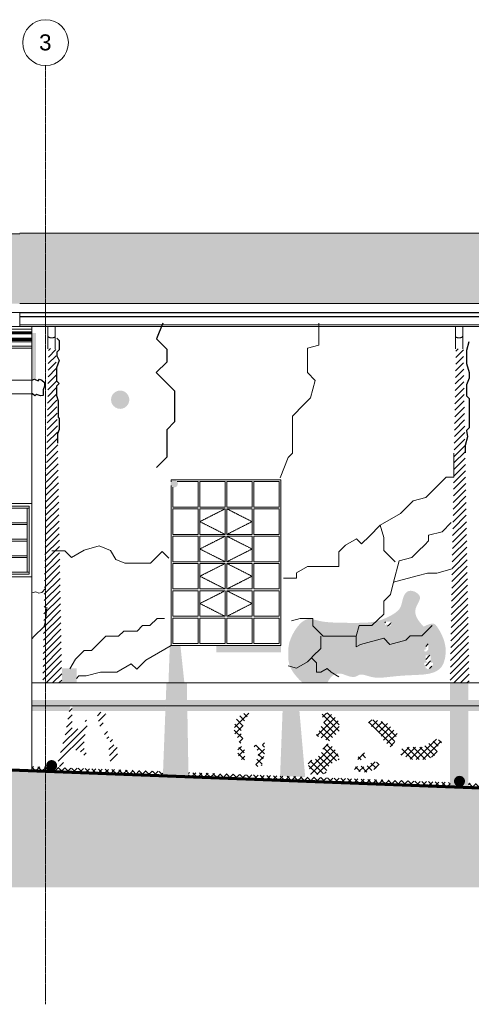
# Model space of a CAD drawing. Header units: millimetres. Extents: x -5998 to 64464, y -2232 to 8822.
# Tile 12 of 52: x 9919 to 14850, y -2232 to 8528. Entities that reach past the tile are written whole.
import ezdxf

# ---------------------------------------------------------------- set-up
doc = ezdxf.new("R2010")
doc.units = ezdxf.units.MM
doc.linetypes.add('_Tracejado pequeno', pattern=[2.25, 1.5, -0.75])
doc.linetypes.add('_Traço - ponto', pattern=[16, 12, -2, 0, -2])
for name, color, linetype, lineweight in [('A-DETL', 90, 'Continuous', 18), ('A-DETL-GENF', 92, 'Continuous', 18), ('A-FLOR', 192, 'Continuous', 18), ('A-FLOR-PATT', 8, 'Continuous', 18), ('A-GENM', 13, 'Continuous', 18), ('A-GLAZ', 151, 'Continuous', 18), ('A-GLAZ-HDLN', 1, '_Tracejado pequeno', 18), ('A-ROOF', 132, 'Continuous', 18), ('A-ROOF-OTLN', 132, 'Continuous', 18), ('A-ROOF-PATT', 132, 'Continuous', 18), ('A-WALL', 113, 'Continuous', 18), ('S-GRID', 1, 'Continuous', 9), ('S-GRID-IDEN', 1, 'Continuous', 9)]:
    doc.layers.add(name, color=color, linetype=linetype, lineweight=lineweight)
doc.styles.add('Arial_2', font='arial.ttf', dxfattribs={"height": 175})
pattern_1 = [(45, (11188.586, 0), (-35.35534, 35.35534), [])]
pattern_2 = [(270, (11188.59, 127), (127, 8e-15), [15.875, -111.125]), (0, (11188.59, 127), (0, 127), [15.875, -111.125]), (270, (11315.59, 127), (127, 8e-15), [15.875, -111.125]), (180, (11315.59, 127), (-2e-14, -127), [15.875, -111.125]), (270, (11252.09, 63.5), (127, 8e-15), [15.875, -111.125]), (180, (11252.09, 63.5), (-2e-14, -127), [15.875, -111.125]), (90, (11252.09, 63.5), (-127, 8e-15), [15.875, -111.125]), (0, (11252.09, 63.5), (0, 127), [15.875, -111.125]), (90, (11188.59, 0), (-127, 8e-15), [15.875, -111.125]), (0, (11188.59, 0), (0, 127), [15.875, -111.125]), (90, (11315.59, 0), (-127, 8e-15), [15.875, -111.125]), (180, (11315.59, 0), (-2e-14, -127), [15.875, -111.125])]
pattern_3 = [(45, (11188.586, 0), (-35.35534, 35.35534), []), (135, (11188.586, 0), (-35.35534, -35.35534), [])]

# ---------------------------------------------------------------- blocks, each defined once
blk = doc.blocks.new('Janelas_J2 e J4 - J4 - 1_2 x 1_81-4330367-ELEVAÇÃO 3 - MAPEAMENTO DE DANOS')
at = {"layer": 'A-GLAZ'}
for p, q in [((11638, 3480), (11866, 3480)), ((11866, 3480), (11866, 3202)), ((11886, 3202), (11886, 3480)), ((11886, 3480), (12161, 3480)), ((12161, 3480), (12161, 3202)), ((12181, 3202), (12181, 3480)), ((12181, 3480), (12456, 3480)), ((12456, 3480), (12456, 3202)), ((12476, 3202), (12476, 3480)), ((12476, 3480), (12751, 3480)), ((12751, 3480), (12751, 3202)), ((11591, 3202), (11591, 3420)), ((11866, 3202), (11591, 3202)), ((11591, 2903), (11591, 3182)), ((11591, 3182), (11866, 3182)), ((11866, 3182), (11866, 2903)), ((12161, 3202), (11886, 3202)), ((11886, 2903), (11886, 3182)), ((11886, 3182), (12161, 3182)), ((12161, 3182), (12161, 2903)), ((12456, 3202), (12181, 3202)), ((12181, 2903), (12181, 3182)), ((12181, 3182), (12456, 3182)), ((12456, 3182), (12456, 2903)), ((12751, 3202), (12476, 3202)), ((12476, 2903), (12476, 3182)), ((12476, 3182), (12751, 3182)), ((12751, 3182), (12751, 2903)), ((11866, 2903), (11591, 2903)), ((11591, 2605), (11591, 2883)), ((11591, 2883), (11866, 2883)), ((11866, 2883), (11866, 2605)), ((12161, 2903), (11886, 2903)), ((11886, 2605), (11886, 2883)), ((11886, 2883), (12161, 2883)), ((12161, 2883), (12161, 2605)), ((12456, 2903), (12181, 2903)), ((12181, 2605), (12181, 2883)), ((12181, 2883), (12456, 2883)), ((12456, 2883), (12456, 2605)), ((12751, 2903), (12476, 2903)), ((12476, 2605), (12476, 2883)), ((12476, 2883), (12751, 2883)), ((12751, 2883), (12751, 2605)), ((11866, 2605), (11591, 2605)), ((11591, 2307), (11591, 2585)), ((11591, 2585), (11866, 2585)), ((11866, 2585), (11866, 2307)), ((12161, 2605), (11886, 2605)), ((11886, 2307), (11886, 2585)), ((11886, 2585), (12161, 2585)), ((12161, 2585), (12161, 2307)), ((12456, 2605), (12181, 2605)), ((12181, 2307), (12181, 2585)), ((12181, 2585), (12456, 2585)), ((12456, 2585), (12456, 2307)), ((12751, 2605), (12476, 2605)), ((12476, 2307), (12476, 2585)), ((12476, 2585), (12751, 2585)), ((12751, 2585), (12751, 2307)), ((11866, 2307), (11591, 2307)), ((11591, 2008), (11591, 2287)), ((11591, 2287), (11866, 2287)), ((11866, 2287), (11866, 2008)), ((12161, 2307), (11886, 2307)), ((11886, 2008), (11886, 2287)), ((11886, 2287), (12161, 2287)), ((12161, 2287), (12161, 2008)), ((12456, 2307), (12181, 2307)), ((12181, 2008), (12181, 2287)), ((12181, 2287), (12456, 2287)), ((12456, 2287), (12456, 2008)), ((12751, 2307), (12476, 2307)), ((12476, 2008), (12476, 2287)), ((12476, 2287), (12751, 2287)), ((12751, 2287), (12751, 2008)), ((11866, 2008), (11591, 2008)), ((11591, 1988), (11591, 1710)), ((11591, 1988), (11866, 1988)), ((11866, 1710), (11866, 1988)), ((12161, 2008), (11886, 2008)), ((11886, 1988), (11886, 1710)), ((11886, 1988), (12161, 1988)), ((12161, 1710), (12161, 1988)), ((12456, 2008), (12181, 2008)), ((12181, 1988), (12181, 1710)), ((12181, 1988), (12456, 1988)), ((12456, 1710), (12456, 1988)), ((12751, 2008), (12476, 2008)), ((12476, 1988), (12476, 1710)), ((12476, 1988), (12751, 1988)), ((12751, 1710), (12751, 1988)), ((11591, 1710), (11866, 1710)), ((11886, 1710), (12161, 1710)), ((12181, 1710), (12456, 1710)), ((12476, 1710), (12751, 1710))]:
    blk.add_line(p, q, dxfattribs=at)
at = {"layer": 'A-GLAZ-HDLN'}
for p, q in [((12161, 3182), (11886, 3043)), ((12181, 3182), (12456, 3043)), ((11886, 3043), (12161, 2903)), ((12456, 3043), (12181, 2903)), ((12161, 2883), (11886, 2744)), ((12181, 2883), (12456, 2744)), ((11886, 2744), (12161, 2605)), ((12456, 2744), (12181, 2605)), ((12161, 2585), (11886, 2446)), ((12181, 2585), (12456, 2446)), ((11886, 2446), (12161, 2307)), ((12456, 2446), (12181, 2307)), ((12161, 2287), (11886, 2148)), ((12181, 2287), (12456, 2148)), ((11886, 2148), (12161, 2008)), ((12456, 2148), (12181, 2008))]:
    blk.add_line(p, q, dxfattribs=at)
blk = doc.blocks.new('JANELA - Paineis _1x3_ 0_50 x _80-4010621-ELEVAÇÃO 3 - MAPEAMENTO DE DANOS')
at = {"layer": 'A-GENM'}
for p, q in [((9581, 3190), (9601, 3190)), ((9601, 2490), (9601, 3190)), ((10001, 3190), (9601, 3190)), ((10001, 3190), (10021, 3190)), ((10001, 3190), (10001, 2490)), ((9601, 3030), (10001, 3030)), ((10001, 3010), (9601, 3010)), ((9601, 2850), (10001, 2850)), ((10001, 2830), (9601, 2830)), ((9601, 2670), (10001, 2670)), ((10001, 2650), (9601, 2650)), ((9601, 2490), (9581, 2490)), ((9601, 2490), (10001, 2490)), ((10021, 2490), (10001, 2490))]:
    blk.add_line(p, q, dxfattribs=at)
at = {"layer": 'A-GLAZ'}
for p, q in [((10051, 3240), (9551, 3240)), ((9581, 3210), (10021, 3210)), ((9581, 2470), (9581, 3210)), ((10021, 3210), (10021, 2470)), ((9551, 2440), (10051, 2440)), ((10021, 2470), (9581, 2470))]:
    blk.add_line(p, q, dxfattribs=at)
blk = doc.blocks.new('Generic Models 24 - Generic Models 24-3312760-ELEVAÇÃO 3 - MAPEAMENTO DE DANOS')
at = {"layer": 'A-GENM'}
for p, q in [((7117, 5183), (7117, 5179)), ((7117, 5183), (7157, 5183)), ((7117, 5174), (7117, 5097)), ((7157, 5183), (7197, 5183)), ((7197, 5179), (7197, 5183)), ((7197, 5058), (7197, 5174)), ((7526, 5174), (7526, 5094)), ((7606, 5094), (7606, 5174)), ((10227, 5175), (10227, 5071)), ((10307, 5071), (10307, 5175)), ((14676, 5175), (14676, 5071)), ((14756, 5071), (14756, 5175)), ((7117, 5097), (6771, 4824)), ((6771, 4722), (7197, 5058)), ((7526, 5094), (7526, 4732)), ((7606, 4732), (7606, 5094)), ((10227, 5071), (10227, 4930)), ((10307, 4947), (10307, 5071)), ((14676, 5071), (14676, 4933)), ((14756, 4947), (14756, 5071)), ((10307, 4930), (10307, 4947)), ((14756, 4933), (14756, 4947))]:
    blk.add_line(p, q, dxfattribs=at)
for points, knots in [([(7117, 5097), (7117, 5097), (7118, 5097), (7122, 5095), (7127, 5092), (7133, 5089), (7139, 5087), (7147, 5083), (7154, 5079), (7157, 5078)], [0.5, 0.5, 0.5, 0.5, 0.5833333, 0.6666667, 0.75, 0.7916667, 0.8333333, 0.9166667, 1, 1, 1, 1]), ([(7157, 5078), (7161, 5076), (7168, 5073), (7176, 5069), (7182, 5066), (7187, 5063), (7192, 5061), (7196, 5059), (7197, 5058), (7197, 5058)], [0, 0, 0, 0, 0.0833333, 0.1666667, 0.2083333, 0.25, 0.3333333, 0.4166667, 0.5, 0.5, 0.5, 0.5]), ([(7526, 5094), (7526, 5092), (7527, 5089), (7530, 5085), (7534, 5082), (7539, 5080), (7546, 5077), (7556, 5075), (7566, 5075), (7577, 5075), (7586, 5077), (7593, 5080), (7598, 5082), (7602, 5085), (7605, 5089), (7606, 5092), (7606, 5094)], [0, 0, 0, 0, 0.083333, 0.166667, 0.208333, 0.25, 0.333333, 0.416667, 0.5, 0.583333, 0.666667, 0.75, 0.791667, 0.833333, 0.916667, 1, 1, 1, 1]), ([(10227, 5071), (10227, 5069), (10228, 5066), (10232, 5062), (10236, 5059), (10240, 5056), (10247, 5054), (10257, 5052), (10267, 5051), (10278, 5052), (10288, 5054), (10295, 5056), (10299, 5059), (10303, 5062), (10306, 5066), (10307, 5069), (10307, 5071)], [0, 0, 0, 0, 0.083333, 0.166667, 0.208333, 0.25, 0.333333, 0.416667, 0.5, 0.583333, 0.666667, 0.75, 0.791667, 0.833333, 0.916667, 1, 1, 1, 1]), ([(14676, 5071), (14676, 5069), (14677, 5066), (14680, 5062), (14684, 5059), (14689, 5056), (14696, 5054), (14705, 5052), (14716, 5051), (14726, 5052), (14736, 5054), (14743, 5056), (14748, 5059), (14752, 5062), (14755, 5066), (14756, 5069), (14756, 5071)], [0, 0, 0, 0, 0.083333, 0.166667, 0.208333, 0.25, 0.333333, 0.416667, 0.5, 0.583333, 0.666667, 0.75, 0.791667, 0.833333, 0.916667, 1, 1, 1, 1])]:
    blk.add_open_spline(points, degree=3, knots=knots, dxfattribs=at)
blk = doc.blocks.new('ORNAMENTO SUPERIOR - ORNAMENTO SUPERIOR-4323885-ELEVAÇÃO 3 - MAPEAMENTO DE DANOS')
at = {"layer": 'A-GENM'}
for p, q in [((7100, 5329), (10051, 5329)), ((7606, 5147), (10051, 5147)), ((10051, 5117), (7606, 5117)), ((10051, 5107), (7606, 5107)), ((10051, 5097), (7606, 5097)), ((10051, 5047), (7606, 5047)), ((7606, 5042), (10051, 5042)), ((7606, 5032), (10051, 5032)), ((10051, 5024), (7606, 5024)), ((10051, 5009), (7606, 5009)), ((10051, 4959), (7606, 4959)), ((10051, 4939), (7606, 4939))]:
    blk.add_line(p, q, dxfattribs=at)
blk = doc.blocks.new('Embasamento - Embasamento-4325691-ELEVAÇÃO 3 - MAPEAMENTO DE DANOS')
at = {"layer": 'A-GENM'}
for p, q in [((10051, 1280), (10170, 1280)), ((10051, 1280), (10051, 1093)), ((10170, 1280), (10379, 1280)), ((10379, 1280), (11543, 1280)), ((11543, 1280), (11717, 1280)), ((11717, 1280), (14618, 1280)), ((14618, 1280), (14827, 1280)), ((14827, 1280), (16151, 1280)), ((10051, 1093), (10051, 1030)), ((10051, 1030), (10471, 1030)), ((10051, 1030), (10051, 972)), ((10051, 972), (10051, 367)), ((10471, 1030), (10492, 1030)), ((10492, 1030), (11533, 1030)), ((11533, 1030), (11721, 1030)), ((11721, 1030), (15556, 1030)), ((10051, 367), (10051, 317))]:
    blk.add_line(p, q, dxfattribs=at)
blk = doc.blocks.new('Grid - Head Grid-11506-ELEVAÇÃO 3 - MAPEAMENTO DE DANOS')
at = {"layer": 'S-GRID-IDEN'}
blk.add_circle((29896, 8278), 250, dxfattribs=at)

msp = doc.modelspace()

# ---------------------------------------------------------------- hatches: boundary and pattern name
at = {"layer": 'A-DETL-GENF'}
for color, points in [(21, [(10095, 4589), (10095, 5104), (10051, 5104), (10051, 4589)]), (21, [(10539, 1280), (10539, 1440), (10379, 1440), (10379, 1280)]), (254, [(11762, 252), (11744, 1280), (11521, 1280), (11482, 262), (11734, 253)]), (254, [(13036, 252), (12973, 972), (12789, 972), (12762, 263)]), (1, [(10267, 317), (10282, 319), (10297, 325), (10309, 334), (10319, 347), (10325, 361), (10326, 367), (10324, 367), (10327, 377), (10324, 394), (10319, 407), (10309, 419), (10297, 429), (10282, 435), (10267, 437), (10251, 435), (10237, 429), (10224, 419), (10215, 407), (10209, 392), (10207, 377), (10209, 361), (10215, 347), (10224, 334), (10237, 325), (10252, 319)]), (1, [(14721, 145), (14737, 147), (14751, 153), (14763, 163), (14773, 175), (14779, 190), (14781, 205), (14779, 221), (14773, 235), (14763, 248), (14751, 257), (14737, 263), (14721, 265), (14706, 263), (14691, 257), (14679, 248), (14669, 235), (14663, 221), (14661, 205), (14663, 190), (14669, 175), (14679, 163), (14691, 153), (14706, 147)])]:
    msp.add_hatch(color=color, dxfattribs=at).paths.add_polyline_path(points, flags=0)
h = msp.add_hatch(dxfattribs=at)
h.set_pattern_fill('FP_9', color=231, style=0, pattern_type=2)
h.set_pattern_definition(pattern_1)
h.paths.add_polyline_path([(21626, 1280), (21696, 1280), (21631, 4969), (21630, 4958), (21626, 4949), (21619, 4940), (21611, 4934), (21601, 4930), (21591, 4929), (21581, 4930), (21571, 4934), (21563, 4940), (21556, 4949), (21552, 4958), (21551, 4969), (21487, 1280), (21619, 1280)], flags=0)
h.paths.add_polyline_path([(14684, 1280), (14827, 1280), (14763, 4969), (14761, 4957), (14758, 4949), (14751, 4940), (14743, 4934), (14733, 4930), (14723, 4929), (14713, 4930), (14703, 4934), (14694, 4941), (14688, 4950), (14684, 4958), (14683, 4969), (14618, 1280)], flags=0)
h.paths.add_polyline_path([(10264, 1280), (10379, 1280), (10314, 4969), (10312, 4957), (10309, 4949), (10303, 4940), (10294, 4934), (10285, 4930), (10274, 4929), (10264, 4930), (10253, 4935), (10246, 4940), (10239, 4950), (10236, 4958), (10234, 4969), (10170, 1280), (10254, 1280)], flags=0)
h = msp.add_hatch(color=1, dxfattribs=at)
h.paths.add_polyline_path([(11606, 3417), (11616, 3419), (11626, 3423), (11634, 3429), (11640, 3437), (11644, 3447), (11646, 3457), (11644, 3468), (11640, 3477), (11634, 3485), (11626, 3492), (11616, 3496), (11606, 3497), (11595, 3496), (11586, 3492), (11577, 3485), (11571, 3477), (11567, 3468), (11566, 3457), (11567, 3447), (11571, 3437), (11577, 3429), (11586, 3423), (11595, 3419)], flags=0)
h.paths.add_polyline_path([(11016, 4275), (11042, 4279), (11066, 4289), (11086, 4305), (11102, 4325), (11112, 4349), (11116, 4375), (11112, 4401), (11102, 4425), (11086, 4446), (11066, 4462), (11042, 4472), (11016, 4475), (10990, 4472), (10966, 4462), (10945, 4446), (10929, 4425), (10919, 4401), (10916, 4375), (10919, 4349), (10929, 4325), (10945, 4305), (10966, 4289), (10990, 4279)], flags=0)
h = msp.add_hatch(color=254, dxfattribs=at)
h.paths.add_polyline_path([(13271, 1280), (13277, 1280), (13295, 1313), (13313, 1337), (13332, 1356), (13351, 1369), (13372, 1377), (13389, 1381), (13411, 1382), (13426, 1381), (13443, 1377), (13459, 1372), (13492, 1360), (13505, 1356), (13519, 1351), (13533, 1348), (13547, 1346), (13562, 1345), (13572, 1346), (13583, 1348), (13593, 1351), (13603, 1356), (13624, 1367), (13628, 1369), (13638, 1372), (13649, 1372), (13660, 1372), (13673, 1369), (13699, 1362), (13738, 1351), (13762, 1345), (13786, 1340), (13811, 1338), (13836, 1337), (13863, 1337), (13892, 1339), (13939, 1344), (14043, 1355), (14080, 1358), (14138, 1362), (14288, 1369), (14330, 1372), (14352, 1375), (14380, 1379), (14406, 1385), (14430, 1392), (14451, 1400), (14471, 1410), (14489, 1421), (14497, 1428), (14505, 1435), (14513, 1442), (14520, 1450), (14527, 1459), (14533, 1469), (14539, 1480), (14545, 1491), (14550, 1504), (14554, 1518), (14558, 1532), (14562, 1547), (14565, 1562), (14567, 1578), (14569, 1594), (14570, 1616), (14570, 1626), (14570, 1642), (14569, 1658), (14568, 1673), (14565, 1690), (14562, 1704), (14559, 1719), (14550, 1750), (14539, 1779), (14526, 1809), (14511, 1838), (14495, 1866), (14478, 1892), (14465, 1909), (14461, 1914), (14451, 1922), (14438, 1927), (14420, 1928), (14398, 1924), (14368, 1913), (14330, 1895), (14294, 1935), (14268, 1970), (14250, 2004), (14242, 2029), (14238, 2054), (14240, 2076), (14244, 2097), (14253, 2119), (14259, 2133), (14282, 2179), (14287, 2192), (14290, 2205), (14289, 2218), (14285, 2231), (14275, 2245), (14266, 2255), (14253, 2265), (14238, 2274), (14222, 2281), (14206, 2285), (14190, 2287), (14174, 2286), (14161, 2282), (14148, 2275), (14138, 2266), (14128, 2255), (14120, 2242), (14113, 2228), (14107, 2213), (14102, 2198), (14095, 2169), (14088, 2140), (14084, 2126), (14079, 2112), (14071, 2099), (14062, 2085), (14051, 2072), (14037, 2060), (14019, 2046), (14005, 2036), (13987, 2025), (13968, 2014), (13949, 2004), (13912, 1987), (13878, 1973), (13844, 1962), (13813, 1954), (13782, 1948), (13750, 1943), (13720, 1940), (13686, 1938), (13638, 1937), (13596, 1936), (13459, 1937), (13399, 1938), (13345, 1940), (13294, 1943), (13247, 1948), (13225, 1951), (13186, 1959), (13122, 1974), (13108, 1976), (13095, 1978), (13082, 1978), (13070, 1978), (13057, 1975), (13043, 1971), (13033, 1966), (13020, 1959), (13007, 1950), (12995, 1940), (12982, 1928), (12970, 1915), (12958, 1901), (12946, 1886), (12935, 1870), (12924, 1854), (12913, 1836), (12904, 1819), (12894, 1801), (12882, 1773), (12878, 1765), (12872, 1747), (12866, 1730), (12861, 1713), (12857, 1690), (12855, 1680), (12853, 1664), (12852, 1632), (12851, 1599), (12852, 1558), (12852, 1543), (12854, 1525), (12858, 1501), (12863, 1482), (12870, 1460), (12881, 1436), (12895, 1411), (12912, 1385), (12936, 1356), (12960, 1328), (12974, 1313), (12993, 1296), (13008, 1284), (13017, 1280), (13261, 1280)], flags=0)
h.paths.add_polyline_path([(14367, 1429), (14367, 1440), (14352, 1440), (14352, 1469), (14337, 1477), (14337, 1501), (14369, 1501), (14352, 1528), (14352, 1583), (14399, 1583), (14406, 1576), (14406, 1501), (14430, 1501), (14430, 1480), (14406, 1440), (14380, 1433)], flags=0)
h.paths.add_polyline_path([(14352, 1616), (14352, 1626), (14337, 1626), (14337, 1642), (14344, 1642), (14344, 1643), (14352, 1643), (14352, 1658), (14365, 1658), (14352, 1670), (14352, 1686), (14380, 1714), (14380, 1643), (14363, 1626)], flags=0)
h.paths.add_polyline_path([(13949, 1889), (13939, 1889), (13931, 1919), (13931, 1910), (13928, 1923), (13912, 1909), (13912, 1905), (13902, 1948), (13955, 1948), (13962, 1955), (13979, 1926), (13979, 1919), (13968, 1933), (13968, 1901), (13955, 1901), (13955, 1891), (13949, 1916)], flags=0)
h = msp.add_hatch(dxfattribs=at)
h.set_pattern_fill('FP_9', color=171, style=0, pattern_type=2)
h.set_pattern_definition(pattern_1)
h.paths.add_polyline_path([(14367, 1429), (14406, 1440), (14430, 1480), (14430, 1501), (14406, 1501), (14406, 1576), (14399, 1583), (14352, 1583), (14352, 1528), (14369, 1501), (14337, 1501), (14337, 1477), (14352, 1469), (14352, 1440), (14367, 1440)], flags=0)
h.paths.add_polyline_path([(14352, 1616), (14380, 1643), (14380, 1714), (14352, 1686), (14352, 1670), (14365, 1658), (14352, 1658), (14352, 1643), (14344, 1643), (14344, 1642), (14337, 1642), (14337, 1626), (14352, 1626)], flags=0)
h.paths.add_polyline_path([(13939, 1889), (13949, 1889), (13949, 1916), (13955, 1891), (13955, 1901), (13968, 1901), (13968, 1933), (13979, 1919), (13979, 1926), (13962, 1955), (13955, 1948), (13902, 1948), (13912, 1905), (13912, 1909), (13928, 1923), (13931, 1910), (13931, 1919)], flags=0)
h = msp.add_hatch(dxfattribs=at)
h.set_pattern_fill('FP_10', color=34, style=0, pattern_type=2)
h.set_pattern_definition(pattern_2)
h.paths.add_polyline_path([(11734, 252), (11734, 253), (11504, 261), (11717, 253)], flags=0)
h.paths.add_polyline_path([(11717, 1280), (11673, 1691), (11558, 1695), (11543, 1280), (11571, 1280)], flags=0)
h.paths.add_polyline_path([(12771, 1615), (12771, 1690), (12066, 1690), (12066, 1615), (12664, 1615)], flags=0)
h.paths.add_polyline_path([(16409, 1615), (16409, 1690), (15231, 1690), (15231, 1615), (16270, 1615)], flags=0)
h = msp.add_hatch(color=254, dxfattribs=at)
h.paths.add_polyline_path([(14818, 142), (14818, 1280), (14618, 1280), (14618, 142), (14781, 142)], flags=0)
h.paths.add_polyline_path([(14721, 145), (14706, 147), (14691, 153), (14679, 163), (14669, 175), (14663, 190), (14661, 205), (14663, 221), (14669, 235), (14679, 248), (14691, 257), (14706, 263), (14721, 265), (14737, 263), (14751, 257), (14763, 248), (14773, 235), (14779, 221), (14781, 205), (14779, 190), (14773, 175), (14763, 163), (14751, 153), (14737, 147)], flags=0)
h = msp.add_hatch(dxfattribs=at)
h.set_pattern_fill('FP_10', color=34, style=0, pattern_type=2)
h.set_pattern_definition(pattern_2)
h.paths.add_polyline_path([(10051, 972), (10461, 972), (10471, 1030), (10492, 1030), (10492, 972), (10796, 972), (10798, 976), (10798, 972), (11509, 972), (11514, 1093), (10051, 1093), (10051, 1030)], flags=0)
h.paths.add_polyline_path([(14465, 972), (14618, 972), (14618, 1093), (11748, 1093), (11750, 972), (13863, 972)], flags=0)
h.paths.add_polyline_path([(22016, 972), (22016, 1093), (21772, 1093), (21772, 972)], flags=0)
h.paths.add_polyline_path([(14818, 972), (16127, 972), (16136, 1093), (14818, 1093), (14818, 1030)], flags=0)
h.paths.add_polyline_path([(21491, 972), (21491, 1093), (16573, 1093), (16587, 972), (20483, 972)], flags=0)
h = msp.add_hatch(dxfattribs=at)
h.set_pattern_fill('FP_9', color=171, style=0, pattern_type=2)
h.set_pattern_definition(pattern_1)
h.paths.add_polyline_path([(10372, 367), (10482, 557), (10579, 531), (10621, 489), (10646, 513), (10621, 556), (10621, 676), (10657, 811), (10657, 861), (10643, 875), (10621, 837), (10565, 780), (10492, 780), (10492, 1030), (10471, 1030), (10412, 695), (10327, 377), (10326, 367), (10351, 367)], flags=0)
h.paths.add_polyline_path([(10906, 387), (10935, 436), (10963, 464), (10993, 516), (10993, 576), (10933, 560), (10951, 628), (10951, 674), (10910, 650), (10891, 580), (10891, 520), (10906, 462), (10906, 436)], flags=0)
h.paths.add_polyline_path([(10869, 671), (10891, 684), (10891, 709), (10905, 723), (10914, 757), (10888, 756), (10859, 739), (10830, 756), (10830, 739), (10859, 689)], flags=0)
h.paths.add_polyline_path([(10816, 796), (10860, 950), (10852, 933), (10832, 960), (10798, 960), (10798, 976), (10764, 917), (10797, 796)], flags=0)
h = msp.add_hatch(dxfattribs=at)
h.set_pattern_fill('FP_11', color=231, style=0, pattern_type=2)
h.set_pattern_definition(pattern_3)
h.paths.add_polyline_path([(12504, 362), (12565, 379), (12565, 421), (12592, 496), (12592, 643), (12565, 595), (12536, 567), (12504, 599), (12479, 599), (12474, 590), (12481, 576), (12524, 534), (12524, 474), (12494, 421), (12494, 401), (12503, 367)], flags=0)
h.paths.add_polyline_path([(12343, 421), (12355, 421), (12387, 453), (12369, 503), (12372, 536), (12372, 571), (12354, 589), (12311, 578), (12297, 530), (12311, 475), (12338, 460), (12339, 453)], flags=0)
h.paths.add_polyline_path([(12327, 623), (12355, 623), (12355, 703), (12327, 731), (12375, 865), (12425, 951), (12344, 943), (12275, 871), (12262, 784), (12262, 744), (12272, 705), (12315, 663), (12315, 623)], flags=0)
h = msp.add_hatch(dxfattribs=at)
h.set_pattern_fill('FP_11', color=231, style=0, pattern_type=2)
h.set_pattern_definition(pattern_3)
h.paths.add_polyline_path([(13200, 279), (13258, 294), (13291, 367), (13320, 395), (13408, 446), (13386, 527), (13316, 598), (13283, 614), (13246, 593), (13204, 502), (13147, 445), (13061, 422), (13100, 279), (13147, 279)], flags=0)
h.paths.add_polyline_path([(13665, 302), (13743, 309), (13808, 347), (13846, 385), (13817, 413), (13774, 425), (13735, 385), (13691, 360), (13653, 371), (13618, 371), (13575, 359), (13557, 341), (13607, 318), (13653, 306)], flags=0)
h.paths.add_polyline_path([(13619, 433), (13663, 444), (13697, 464), (13714, 501), (13683, 517), (13629, 486), (13598, 454)], flags=0)
h.paths.add_polyline_path([(14317, 444), (14373, 444), (14477, 504), (14477, 578), (14535, 637), (14471, 667), (14317, 578), (14157, 578), (14082, 558), (14082, 495), (14191, 444), (14230, 444)], flags=0)
h.paths.add_polyline_path([(13970, 576), (14008, 614), (14039, 730), (13926, 843), (13801, 877), (13738, 877), (13726, 833), (13803, 774), (13866, 711), (13866, 680), (13933, 614)], flags=0)
h.paths.add_polyline_path([(13295, 642), (13408, 755), (13408, 855), (13334, 929), (13281, 953), (13216, 936), (13242, 837), (13214, 809), (13180, 736), (13152, 708), (13261, 657)], flags=0)
h = msp.add_hatch(dxfattribs=at)
h.set_pattern_fill('FP_11', color=231, style=0, pattern_type=2)
h.set_pattern_definition(pattern_3)
h.paths.add_polyline_path([(22062, -143), (22062, -93), (21772, -82), (21772, -132), (21988, -141)], flags=0)
h.paths.add_polyline_path([(21630, -127), (21630, -77), (15666, 152), (15666, 105), (15605, 105), (15605, 154), (14818, 184), (14818, 142), (14618, 142), (21392, -118)], flags=0)
h.paths.add_polyline_path([(14618, 142), (14618, 192), (11761, 301), (11762, 252), (11734, 253), (11734, 252), (14465, 148)], flags=0)
h.paths.add_polyline_path([(11504, 261), (11504, 261), (11482, 262)], flags=0)
h.paths.add_polyline_path([(11482, 262), (11484, 312), (10323, 356), (10319, 347), (10309, 334), (10297, 325), (10282, 319), (10267, 317), (10251, 319), (10237, 325), (10224, 334), (10215, 347), (10209, 361), (10051, 367), (10051, 317), (11316, 268)], flags=0)
h = msp.add_hatch(dxfattribs=at)
h.set_pattern_fill('FP_9', color=171, style=0, pattern_type=2)
h.set_pattern_definition(pattern_1)
h.paths.add_polyline_path([(10326, 367), (10327, 377), (10324, 367)], flags=0)
at = {"layer": 'A-FLOR-PATT'}
h = msp.add_hatch(dxfattribs=at)
h.set_pattern_fill('FP_8', color=256, style=0, pattern_type=2)
h.set_pattern_definition([(0, (11188.6, 0), (317.5, 317.5), [317.5, -317.5]), (0, (11188.6, 119.06), (317.5, 317.5), [317.5, -317.5]), (0, (11188.6, 238.12), (317.5, 317.5), [317.5, -317.5]), (90, (11228.27, 277.8), (-317.5, 317.5), [317.5, -317.5]), (90, (11347.34, 277.8), (-317.5, 317.5), [317.5, -317.5]), (90, (11466.4, 277.8), (-317.5, 317.5), [317.5, -317.5])])
h.paths.add_polyline_path([(-3349, -953), (30066, -953), (30066, -450), (-3349, 830), (-3349, 138)], flags=0)
at = {"layer": 'A-ROOF-PATT'}
h = msp.add_hatch(dxfattribs=at)
h.set_pattern_fill('FP_5', color=256, style=0, pattern_type=2)
h.set_pattern_definition([(308.171, (-48.806, 2852.93), (266.70274, -282.72759), [4.316, -427.236]), (0, (-63.474, 2849.54), (0, 56.546), [17.335, -249.364]), (286.287, (-55.473, 2881.486), (266.6998212, -904.7311325), [33.284, -6623.526]), (0, (-267.5, 2853.78), (0, 56.546), [46.672, -220.027]), (0, (-267.5, 2849.54), (0, 56.546), [45.339, -221.361]), (324.75, (-71.475, 2855.193), (266.701001, -169.636482), [9.797, -969.95]), (341.747, (-83.477, 2859.151), (533.4016194, -169.637291), [12.637, -2514.845]), (349.002, (-99.479, 2862.261), (2933.7040678, -565.435478), [16.301, -3243.982]), (355.721, (-122.148, 2863.957), (800.1007073, -56.5387005), [22.733, -4523.843]), (358.265, (-134.15, 2867.915), (266.700243, -0.0008396), [18.678, -1849.079]), (355.534, (-115.481, 2867.35), (2933.7020579, -226.1597279), [25.414, -5057.322]), (350.373, (-90.144, 2865.371), (1066.799323, -169.643475), [20.288, -1332.258]), (342.861, (-70.142, 2861.978), (2400.3109212, -735.0806388), [15.35, -3054.696]), (73.713, (-222.161, 2849.538), (1600.19541243, 5484.93408275), [33.284, -6623.526]), (71.981, (-212.826, 2824.941), (266.705408, 848.183398), [25.866, -1698.53]), (288.019, (-63.474, 2849.538), (266.7060756, -791.6378586), [25.866, -1698.53]), (0, (-144.82, 2863.957), (0, 56.546), [22.669, -244.03]), (5.101, (-170.154, 2861.695), (1866.9011818, 169.6251204), [25.437, -5062.014]), (10.803, (-183.489, 2859.151), (266.7003244, 56.5444875), [13.576, -2701.545]), (16.532, (-196.824, 2855.193), (533.401706, 169.634409), [13.91, -1377.096]), (35.25, (-204.825, 2849.538), (533.40193, 395.820364), [9.797, -969.95]), (0, (-222.16, 2849.54), (0, 56.546), [17.335, -249.364]), (51.829, (-222.16, 2849.538), (0.00096, 56.54556), [4.316, -427.236]), (34.155, (-219.494, 2852.931), (1066.809671, 735.087375), [8.057, -1603.394]), (17.139, (-212.826, 2857.454), (533.4024608, 169.6338103), [15.35, -3054.696]), (9.627, (-198.158, 2861.978), (266.699231, 56.547348), [20.288, -1332.258]), (4.466, (-178.155, 2865.371), (2133.601316, 169.620214), [25.414, -5057.322]), (1.735, (-152.819, 2867.35), (1600.199487, 56.5489004), [18.678, -1849.079]), (325.845, (-55.473, 2857.454), (266.701954, -169.63595), [8.057, -1603.394]), (0, (-47.47, 2853.78), (0, 56.546), [46.672, -220.027]), (0, (-46.14, 2849.54), (0, 56.546), [45.339, -221.361])])
h.paths.add_polyline_path([(7100, 5425), (9919, 5425), (9919, 6189), (6786, 6189), (6786, 5504), (7092, 5427)], flags=0)
h = msp.add_hatch(dxfattribs=at)
h.set_pattern_fill('FP_6', color=256, style=0, pattern_type=2)
h.set_pattern_definition([(302.475, (-48.806, 5052.537), (266.70215, -349.20245), [4.967, -491.749]), (0, (-63.474, 5048.35), (0, 69.84), [17.335, -249.364]), (283.309, (-55.473, 5087.807), (266.69919307, -1117.44775412), [40.549, -8069.233]), (0, (-267.5, 5053.585), (0, 69.84), [46.672, -220.027]), (0, (-267.5, 5048.35), (0, 69.84), [45.339, -221.361]), (318.883, (-71.475, 5055.331), (266.702582, -209.51943), [10.62, -1051.422]), (337.836, (-83.477, 5060.22), (533.3998426, -209.5251484), [12.959, -2578.855]), (346.502, (-99.479, 5064.061), (2933.7029415, -698.3917018), [16.457, -3274.859]), (354.719, (-122.148, 5066.156), (800.0994625, -69.8469457), [22.766, -4530.458]), (357.858, (-134.15, 5071.045), (266.699419, 0.0017785), [18.682, -1849.524]), (354.489, (-115.481, 5070.347), (2933.6988567, -279.37554166), [25.454, -5065.374]), (348.168, (-90.144, 5067.902), (1066.800658, -209.520386), [20.437, -1342.012]), (339.148, (-70.142, 5063.712), (2400.3035856, -907.9346193), [15.697, -3123.624]), (76.691, (-222.161, 5048.347), (1600.1937163, 6774.52759762), [40.549, -8069.233]), (75.246, (-212.826, 5017.966), (266.6943396, 1047.6086802), [31.416, -2063.017]), (284.754, (-63.474, 5048.347), (266.6940365, -977.7679812), [31.416, -2063.017]), (0, (-144.82, 5066.156), (0, 69.84), [22.669, -244.03]), (6.292, (-170.154, 5063.363), (1866.9002518, 209.5200092), [25.49, -5072.519]), (13.262, (-183.489, 5060.22), (266.6993578, 69.8425817), [13.7, -2726.369]), (20.134, (-196.824, 5055.331), (533.399237, 209.524014), [14.203, -1406.09]), (41.117, (-204.825, 5048.347), (533.406207, 488.878119), [10.62, -1051.422]), (0, (-222.16, 5048.35), (0, 69.84), [17.335, -249.364]), (57.525, (-222.16, 5048.347), (0.000346, 69.839985), [4.967, -491.749]), (39.962, (-219.494, 5052.537), (1066.8087856, 907.921748), [8.699, -1731.107]), (20.852, (-212.826, 5058.124), (533.4013275, 209.523131), [15.697, -3123.624]), (11.832, (-198.158, 5063.712), (266.700421, 69.8398664), [20.437, -1342.012]), (5.511, (-178.155, 5067.902), (2133.59920635, 209.5316552), [25.454, -5065.374]), (2.142, (-152.819, 5070.347), (1600.200199, 69.828266), [18.682, -1849.524]), (320.038, (-55.473, 5058.124), (266.702108, -209.5204626), [8.699, -1731.107]), (0, (-47.47, 5053.585), (0, 69.84), [46.672, -220.027]), (0, (-46.14, 5048.35), (0, 69.84), [45.339, -221.361])])
h.paths.add_polyline_path([(16270, 5426), (21981, 5426), (21981, 6194), (9919, 6194), (9919, 5426), (15668, 5426)], flags=0)
h = msp.add_hatch(dxfattribs=at)
h.set_pattern_fill('FP_2', color=256, style=0, pattern_type=2)
h.set_pattern_definition([(302.461, (-48.806, 6639.86), (243.49599, -312.90943), [4.969, -491.939]), (0, (-63.475, 6635.67), (0, 69.878), [17.335, -249.364]), (283.302, (-55.474, 6675.15), (266.46672417, -1117.074517), [40.57, -8073.388]), (0, (-267.5, 6640.91), (0, 69.878), [46.672, -220.027]), (0, (-267.5, 6635.67), (0, 69.878), [45.339, -221.361]), (318.867, (-71.476, 6642.656), (240.846163, -187.05481), [10.623, -1051.669]), (337.826, (-83.477, 6647.548), (511.87189, -200.855908), [12.96, -2579.054]), (346.495, (-99.479, 6651.391), (2914.2072816, -694.0852352), [16.457, -3274.956]), (354.717, (-122.149, 6653.487), (791.0069875, -69.0323289), [22.766, -4530.478]), (357.856, (-134.15, 6658.379), (256.778593, 0.369882), [18.682, -1849.525]), (354.486, (-115.481, 6657.68), (2925.2954153, -278.7173208), [25.454, -5065.4]), (348.162, (-90.145, 6655.234), (1020.37457, -199.898493), [20.437, -1342.042]), (339.138, (-70.142, 6651.041), (2381.8993262, -901.3968114), [15.698, -3123.839]), (76.698, (-222.161, 6635.668), (1600.42258406, 6779.1918481), [40.57, -8073.388]), (75.253, (-212.827, 6605.271), (267.8103915, 1052.371397), [31.432, -2064.066]), (284.747, (-63.475, 6635.668), (265.601377, -974.0993664), [31.432, -2064.066]), (0, (-144.82, 6653.49), (0, 69.878), [22.669, -244.03]), (6.295, (-170.155, 6650.692), (1876.1399432, 210.6402375), [25.49, -5072.552]), (13.269, (-183.49, 6647.548), (290.100023, 75.3985756), [13.701, -2726.447]), (20.144, (-196.825, 6642.656), (574.81933, 224.830594), [14.204, -1406.18]), (41.133, (-204.826, 6635.668), (559.255861, 511.730595), [10.623, -1051.669]), (0, (-222.16, 6635.67), (0, 69.878), [17.335, -249.364]), (57.539, (-222.16, 6635.668), (23.20769, 106.36101), [4.969, -491.939]), (39.978, (-219.494, 6639.861), (1083.407852, 922.353564), [8.701, -1731.496]), (20.862, (-212.827, 6645.451), (551.8123484, 216.6498715), [15.698, -3123.839]), (11.838, (-198.158, 6651.041), (313.127588, 79.607761), [20.437, -1342.042]), (5.514, (-178.156, 6655.234), (2142.001926, 210.4576007), [25.454, -5065.4]), (2.144, (-152.819, 6657.68), (1610.121584, 70.261649), [18.682, -1849.525]), (320.022, (-55.474, 6645.451), (250.089028, -195.71092), [8.701, -1731.496]), (0, (-47.47, 6640.91), (0, 69.878), [46.672, -220.027]), (0, (-46.14, 6635.67), (0, 69.878), [45.339, -221.361])])
h.paths.add_polyline_path([(10854, 5329), (12500, 5329), (12506, 5330), (10351, 5330), (10351, 5329), (10553, 5329)], flags=0)
h.paths.add_polyline_path([(9951, 5329), (10051, 5329), (10051, 5330), (9919, 5330), (9919, 5329)], flags=0)
h = msp.add_hatch(dxfattribs=at)
h.set_pattern_fill('FP_3', color=256, style=0, pattern_type=2)
h.set_pattern_definition([(308.171, (-48.806, 9046.074), (235.151444, -242.591264), [4.316, -427.236]), (0, (-63.475, 9042.68), (0, 56.546), [17.335, -249.364]), (286.287, (-55.474, 9074.63), (266.346736, -903.52265748), [33.284, -6623.526]), (0, (-267.5, 9046.923), (0, 56.546), [46.672, -220.027]), (0, (-267.5, 9042.68), (0, 56.546), [45.339, -221.361]), (324.75, (-71.476, 9048.336), (235.53306, -147.609158), [9.797, -969.95]), (341.747, (-83.477, 9052.294), (510.1799774, -161.9785938), [12.637, -2514.845]), (349.002, (-99.479, 9055.404), (2913.3273125, -561.4753762), [16.301, -3243.982]), (355.721, (-122.149, 9057.101), (790.7478508, -55.838903), [22.733, -4523.843]), (358.265, (-134.15, 9061.059), (256.5209117, 0.3074997), [18.678, -1849.079]), (355.534, (-115.481, 9060.493), (2925.0573855, -225.48453883), [25.414, -5057.322]), (350.373, (-90.145, 9058.514), (1018.489373, -161.44904), [20.288, -1332.258]), (342.861, (-70.142, 9055.122), (2380.5683771, -728.9923259), [15.35, -3054.696]), (73.713, (-222.161, 9042.682), (1600.54877808, 5486.14351762), [33.284, -6623.526]), (71.981, (-212.827, 9018.084), (268.3782775, 853.3261573), [25.866, -1698.53]), (288.019, (-63.475, 9042.682), (265.0332062, -786.4950994), [25.866, -1698.53]), (0, (-144.82, 9057.1), (0, 56.546), [22.669, -244.03]), (5.101, (-170.155, 9054.839), (1876.41435523, 170.47431585), [25.437, -5062.014]), (10.803, (-183.49, 9052.294), (291.1403693, 61.2080017), [13.576, -2701.545]), (16.532, (-196.825, 9048.336), (577.688008, 182.779518), [13.91, -1377.096]), (35.25, (-204.826, 9042.682), (564.56987, 417.847687), [9.797, -969.95]), (0, (-222.16, 9042.68), (0, 56.546), [17.335, -249.364]), (51.829, (-222.16, 9042.682), (31.55225, 96.681884), [4.316, -427.236]), (34.155, (-219.494, 9046.074), (1086.672676, 748.5634665), [8.057, -1603.394]), (17.139, (-212.827, 9050.598), (553.1450049, 175.7221232), [15.35, -3054.696]), (9.627, (-198.158, 9055.122), (315.009181, 64.741783), [20.288, -1332.258]), (4.466, (-178.156, 9058.514), (2142.2459884, 170.29540306), [25.414, -5057.322]), (1.735, (-152.819, 9060.493), (1610.3788184, 56.8572397), [18.678, -1849.079]), (325.845, (-55.474, 9050.598), (246.8389487, -156.1598585), [8.057, -1603.394]), (0, (-47.473, 9046.923), (0, 56.546), [46.672, -220.027]), (0, (-46.14, 9042.68), (0, 56.546), [45.339, -221.361])])
h.paths.add_polyline_path([(17474, 5329), (19120, 5329), (19114, 5330), (12506, 5330), (12498, 5329), (16872, 5329)], flags=0)

# ---------------------------------------------------------------- linework, layer by layer
at = {"layer": 'A-DETL', "lineweight": 25}
for p, q in [((11480, 5212), (11411, 5040)), ((10325, 5049), (10351, 5022)), ((10351, 5022), (10351, 4982)), ((10351, 4982), (10351, 4922)), ((11411, 5040), (11525, 4927)), ((14824, 5009), (14798, 4912)), ((10351, 4922), (10323, 4894)), ((10323, 4894), (10323, 4854)), ((10323, 4854), (10351, 4805)), ((11525, 4927), (11525, 4787)), ((14798, 4912), (14798, 4832)), ((10351, 4805), (10319, 4723)), ((11525, 4787), (11410, 4672)), ((14798, 4832), (14798, 4772)), ((14798, 4772), (14825, 4672)), ((10319, 4723), (10319, 4663)), ((10319, 4663), (10319, 4583)), ((11410, 4672), (11525, 4557)), ((14825, 4672), (14825, 4612)), ((10051, 4590), (10081, 4598)), ((10081, 4598), (10119, 4583)), ((10119, 4583), (10136, 4600)), ((10136, 4600), (10161, 4590)), ((10161, 4590), (10189, 4562)), ((10189, 4522), (10175, 4485)), ((10189, 4562), (10189, 4522)), ((10319, 4583), (10351, 4551)), ((10351, 4551), (10322, 4522)), ((10322, 4522), (10322, 4462)), ((11525, 4557), (11609, 4472)), ((14825, 4612), (14796, 4538)), ((14796, 4538), (14796, 4418)), ((10058, 4440), (10051, 4440)), ((10083, 4416), (10058, 4440)), ((10101, 4434), (10083, 4416)), ((10147, 4416), (10101, 4434)), ((10175, 4423), (10147, 4416)), ((10175, 4485), (10175, 4445)), ((10175, 4445), (10175, 4423)), ((10322, 4462), (10322, 4422)), ((10322, 4422), (10338, 4364)), ((11609, 4472), (11609, 4372)), ((14796, 4418), (14825, 4388)), ((10338, 4364), (10338, 4284)), ((11609, 4372), (11609, 4292)), ((14825, 4388), (14825, 4288)), ((10338, 4284), (10338, 4224)), ((10338, 4224), (10338, 4184)), ((11609, 4292), (11609, 4132)), ((14825, 4288), (14825, 4168)), ((10338, 4184), (10351, 4171)), ((10351, 4171), (10351, 4111)), ((10351, 4111), (10351, 4091)), ((10351, 4091), (10351, 4051)), ((11609, 4132), (11525, 4047)), ((14825, 4168), (14825, 4068)), ((10351, 4051), (10331, 4001)), ((10331, 4001), (10331, 3901)), ((11525, 4047), (11525, 3887)), ((14825, 4068), (14796, 4038)), ((14796, 4038), (14808, 3969)), ((11525, 3887), (11525, 3747)), ((14808, 3969), (14782, 3874)), ((14782, 3874), (14782, 3794)), ((11525, 3747), (11411, 3634))]:
    msp.add_line(p, q, dxfattribs=at)
at = {"layer": 'A-DETL'}
for p, q in [((13185, 5212), (13185, 4972)), ((13185, 4972), (13061, 4938)), ((13061, 4938), (13061, 4672)), ((13061, 4672), (13146, 4587)), ((13146, 4587), (13094, 4394)), ((13023, 4323), (12896, 4196)), ((13094, 4394), (13023, 4323)), ((12896, 4196), (12896, 4076)), ((12896, 4076), (12896, 3896)), ((12896, 3896), (12896, 3790)), ((12896, 3790), (12851, 3745)), ((14658, 3530), (14658, 3790)), ((12851, 3745), (12761, 3520)), ((14467, 3421), (14576, 3530)), ((14576, 3530), (14658, 3530)), ((14354, 3308), (14467, 3421)), ((14075, 3130), (14216, 3271)), ((14216, 3271), (14354, 3308)), ((13856, 3004), (14075, 3130)), ((14531, 2933), (14630, 3032)), ((13856, 3004), (13737, 2884)), ((13893, 2869), (13856, 3004)), ((14383, 2894), (14531, 2933)), ((13597, 2854), (13476, 2784)), ((13652, 2799), (13597, 2854)), ((13737, 2884), (13652, 2799)), ((13893, 2729), (13893, 2869)), ((14341, 2791), (14383, 2834)), ((14383, 2834), (14383, 2894)), ((10412, 2723), (10271, 2723)), ((10483, 2652), (10412, 2723)), ((10621, 2732), (10483, 2652)), ((10788, 2777), (10621, 2732)), ((10909, 2729), (10788, 2777)), ((10968, 2628), (10909, 2729)), ((11475, 2715), (11348, 2588)), ((11546, 2644), (11475, 2715)), ((13476, 2784), (13405, 2714)), ((13405, 2714), (13405, 2553)), ((14020, 2602), (13893, 2729)), ((14200, 2650), (14270, 2721)), ((14270, 2721), (14341, 2791)), ((11068, 2588), (10968, 2628)), ((11168, 2588), (11068, 2588)), ((11348, 2588), (11168, 2588)), ((14002, 2382), (14064, 2614)), ((14064, 2614), (14200, 2650)), ((13061, 2553), (12940, 2483)), ((12940, 2483), (12940, 2424)), ((13245, 2553), (13061, 2553)), ((13405, 2553), (13245, 2553)), ((14257, 2450), (14372, 2481)), ((14372, 2481), (14472, 2481)), ((14472, 2481), (14640, 2526)), ((12940, 2424), (12801, 2424)), ((13966, 2247), (14002, 2382)), ((14002, 2382), (14257, 2450)), ((10051, 2263), (10095, 2274)), ((10095, 2274), (10127, 2261)), ((10127, 2261), (10161, 2270)), ((10161, 2270), (10201, 2311)), ((13893, 2173), (13966, 2247)), ((13893, 2033), (13893, 2173)), ((10205, 1989), (10215, 2108)), ((10194, 1925), (10205, 1989)), ((11341, 1906), (11418, 1983)), ((11418, 1983), (11498, 1983)), ((12886, 1957), (12983, 1983)), ((12983, 1983), (13061, 1983)), ((13061, 1983), (13121, 1983)), ((13121, 1983), (13121, 1903)), ((13765, 1906), (13893, 2033)), ((10078, 1790), (10181, 1892)), ((10181, 1892), (10194, 1925)), ((10999, 1790), (11056, 1847)), ((11056, 1847), (11165, 1847)), ((11165, 1847), (11202, 1847)), ((11202, 1847), (11261, 1906)), ((11261, 1906), (11341, 1906)), ((13121, 1903), (13164, 1861)), ((13164, 1861), (13234, 1790)), ((13594, 1790), (13625, 1906)), ((13625, 1906), (13765, 1906)), ((14308, 1793), (14421, 1906)), ((10051, 1763), (10078, 1790)), ((10790, 1722), (10859, 1790)), ((10859, 1790), (10999, 1790)), ((13208, 1790), (13208, 1658)), ((13234, 1790), (13434, 1790)), ((13434, 1790), (13594, 1790)), ((13594, 1790), (13594, 1674)), ((13640, 1700), (13893, 1768)), ((13893, 1768), (13960, 1700)), ((13960, 1700), (14134, 1747)), ((14134, 1747), (14181, 1793)), ((14181, 1793), (14281, 1793)), ((14281, 1793), (14308, 1793)), ((10527, 1539), (10621, 1633)), ((10621, 1633), (10701, 1633)), ((10701, 1633), (10790, 1722)), ((11571, 1690), (11295, 1528)), ((13208, 1658), (13121, 1572)), ((13594, 1674), (13640, 1700)), ((10467, 1435), (10527, 1539)), ((11295, 1528), (11196, 1429)), ((13061, 1512), (12940, 1442)), ((13105, 1555), (13061, 1512)), ((13121, 1572), (13105, 1555)), ((13105, 1555), (13161, 1498)), ((11137, 1489), (10981, 1398)), ((11196, 1429), (11137, 1489)), ((12940, 1442), (12851, 1465)), ((13161, 1498), (13161, 1398)), ((13208, 1398), (13277, 1438)), ((13277, 1438), (13320, 1396)), ((10566, 1357), (10537, 1328)), ((10646, 1357), (10566, 1357)), ((10801, 1398), (10646, 1357)), ((10881, 1398), (10801, 1398)), ((10981, 1398), (10881, 1398)), ((13161, 1398), (13208, 1398)), ((13320, 1396), (13405, 1347))]:
    msp.add_line(p, q, dxfattribs=at)
at = {"layer": 'A-FLOR', "lineweight": 70}
msp.add_line((30066, -450), (-3349, 830), dxfattribs=at)
at = {"layer": 'A-ROOF'}
for p, q in [((6786, 6189), (9919, 6189)), ((9919, 6194), (16133, 6194)), ((9919, 5426), (21981, 5426)), ((7100, 5329), (10051, 5329)), ((21981, 5330), (9919, 5330)), ((10351, 5329), (12500, 5329)), ((12500, 5329), (12506, 5330)), ((1381, 4590), (10051, 4590)), ((10051, 4590), (10051, 4440)), ((10051, 4440), (1381, 4440))]:
    msp.add_line(p, q, dxfattribs=at)
at = {"layer": 'A-ROOF-OTLN'}
for p, q in [((9919, 5174), (9919, 5324)), ((21981, 5324), (9919, 5324)), ((21981, 5324), (9919, 5324)), ((21981, 5323), (9919, 5323)), ((21981, 5284), (9919, 5284)), ((21981, 5280), (9919, 5280)), ((10051, 5174), (7102, 5174)), ((9919, 5195), (21981, 5195)), ((21981, 5175), (9919, 5175))]:
    msp.add_line(p, q, dxfattribs=at)
at = {"layer": 'A-WALL'}
for p, q in [((10051, 5324), (10051, 5330)), ((10351, 5330), (10351, 5329)), ((21631, 5329), (10351, 5329)), ((10051, 4590), (10051, 5175)), ((10051, 1280), (10051, 4440)), ((11571, 3477), (11571, 3500)), ((11571, 3500), (12771, 3500)), ((12771, 3500), (12771, 1690)), ((11571, 1690), (11571, 3437)), ((9551, 3240), (10051, 3240)), ((10051, 2440), (9551, 2440)), ((12771, 1690), (11571, 1690))]:
    msp.add_line(p, q, dxfattribs=at)
at = {"layer": 'S-GRID', "linetype": '_Traço - ponto'}
msp.add_line((10201, -2232), (10201, 8028), dxfattribs=at)

# ---------------------------------------------------------------- block references
at = {"layer": 'A-GENM'}
for name in ['ORNAMENTO SUPERIOR - ORNAMENTO SUPERIOR-4323885-ELEVAÇÃO 3 - MAPEAMENTO DE DANOS', 'Generic Models 24 - Generic Models 24-3312760-ELEVAÇÃO 3 - MAPEAMENTO DE DANOS', 'Embasamento - Embasamento-4325691-ELEVAÇÃO 3 - MAPEAMENTO DE DANOS']:
    msp.add_blockref(name, (0, 0), dxfattribs=at)
at = {"layer": 'A-GLAZ'}
for name in ['Janelas_J2 e J4 - J4 - 1_2 x 1_81-4330367-ELEVAÇÃO 3 - MAPEAMENTO DE DANOS', 'JANELA - Paineis _1x3_ 0_50 x _80-4010621-ELEVAÇÃO 3 - MAPEAMENTO DE DANOS']:
    msp.add_blockref(name, (0, 0), dxfattribs=at)
at = {"layer": 'S-GRID-IDEN'}
msp.add_blockref('Grid - Head Grid-11506-ELEVAÇÃO 3 - MAPEAMENTO DE DANOS', (-19695, 0), dxfattribs=at)

# ---------------------------------------------------------------- texts
at = {"layer": 'S-GRID-IDEN', "insert": (10130, 8368), "char_height": 175, "width": 168.35, "attachment_point": 1, "style": 'Arial_2'}
msp.add_mtext('3', dxfattribs=at)

doc.saveas('drawing.dxf')
